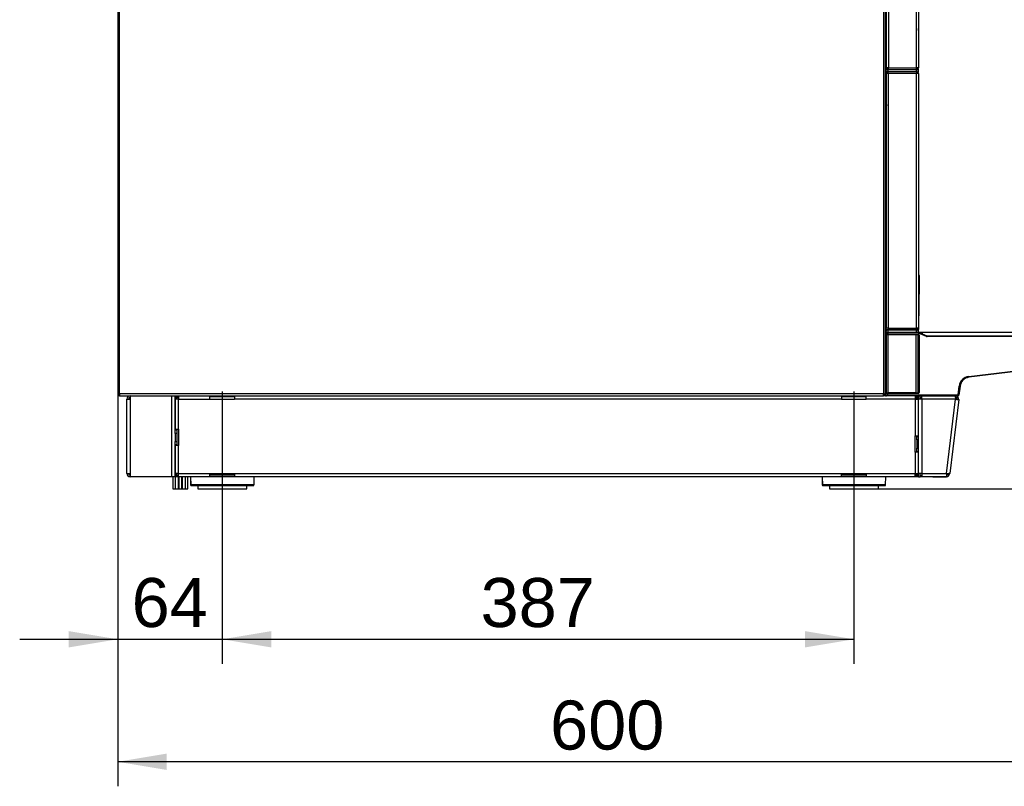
# Model space of a CAD drawing. Header units: millimetres. Extents: x 0 to 287, y 0 to 200.
# Tile 19 of 45: x 100 to 160, y 107 to 154. Entities that reach past the tile are written whole.
import ezdxf
from ezdxf.enums import TextEntityAlignment as Align
from ezdxf.lldxf.tags import DXFTag

# ---------------------------------------------------------------- set-up
doc = ezdxf.new("R2010")
doc.units = ezdxf.units.MM
doc.layers.add('134.126_BW4_CTM-', color=7, linetype='Continuous')
doc.layers.add('Standard', color=7, linetype='Continuous')
doc.styles.add('SEACAD_Arial', font='arial.ttf')
tags = doc.linetypes.add('CENTER2', pattern=[28.575, 19.05, -3.175, 3.175, -3.175]).pattern_tags.tags
tags[10:11] = [DXFTag(74, 4), DXFTag(75, 0), DXFTag(340, '0'), DXFTag(46, 0.0), DXFTag(50, 0.0), DXFTag(44, 0.0), DXFTag(45, 0.0)]
tags[8:9] = [DXFTag(74, 4), DXFTag(75, 0), DXFTag(340, '0'), DXFTag(46, 0.0), DXFTag(50, 0.0), DXFTag(44, 0.0), DXFTag(45, 0.0)]
tags[6:7] = [DXFTag(74, 4), DXFTag(75, 0), DXFTag(340, '0'), DXFTag(46, 0.0), DXFTag(50, 0.0), DXFTag(44, 0.0), DXFTag(45, 0.0)]
tags[4:5] = [DXFTag(74, 4), DXFTag(75, 0), DXFTag(340, '0'), DXFTag(46, 0.0), DXFTag(50, 0.0), DXFTag(44, 0.0), DXFTag(45, 0.0)]
doc.dimstyles.new('ISO', dxfattribs={"dimtxt": 3, "dimasz": 3, "dimexe": 1.5, "dimexo": 0, "dimgap": 0.75, "dimtad": 1, "dimlfac": 10, "dimtxsty": 'SEACAD_Arial', "dimblk1": '_SE_FILLED', "dimblk2": '_SE_FILLED', "dimsah": 1, "dimcen": 1.5, "dimazin": 0, "dimtfac": 0.7, "dimtdec": 3, "dimtmove": 0, "dimatfit": 3, "dimfxl": 1, "dimarcsym": 0})

# ---------------------------------------------------------------- blocks, each defined once
blk = doc.blocks.new('SEANNOT_GROUP3')
at = {"layer": 'Standard', "color": 7, "linetype": 'CENTER2'}
blk.add_line((112.323, 131.12), (112.323, 123.402), dxfattribs=at)
blk = doc.blocks.new('SEANNOT_GROUP4')
at = {"layer": 'Standard', "color": 7, "linetype": 'CENTER2'}
blk.add_line((150.993, 131.12), (150.993, 123.402), dxfattribs=at)
blk = doc.blocks.new('SE3')
at = {"layer": '134.126_BW4_CTM-', "color": 7, "linetype": 'Continuous'}
for p, q in [((152.798, 173.333), (152.798, 130.973)), ((152.918, 130.973), (152.918, 173.333)), ((152.988, 150.921), (152.988, 173.335)), ((153.106, 173.335), (153.106, 150.921)), ((154.82, 150.921), (154.82, 173.335)), ((154.938, 173.335), (154.938, 150.921)), ((105.918, 156.733), (105.918, 130.973)), ((106.038, 130.973), (106.038, 156.733)), ((152.918, 153.753), (152.988, 153.799)), ((152.968, 150.203), (152.968, 153.786)), ((154.971, 153.074), (154.938, 153.342)), ((154.938, 153.07), (154.971, 153.074)), ((152.978, 150.603), (152.978, 150.703)), ((152.978, 150.703), (153.028, 150.703)), ((153.106, 150.921), (152.988, 150.921)), ((152.988, 150.903), (153.038, 150.903)), ((152.988, 150.803), (152.988, 150.903)), ((153.038, 150.803), (152.988, 150.803)), ((153.098, 150.703), (153.028, 150.703)), ((153.028, 150.703), (153.028, 150.603)), ((153.038, 150.903), (153.038, 150.803)), ((153.038, 150.903), (153.106, 150.903)), ((153.038, 150.803), (153.106, 150.803)), ((153.073, 150.921), (153.073, 150.903)), ((153.073, 150.803), (153.073, 150.703)), ((153.098, 150.583), (153.098, 150.703)), ((153.098, 150.703), (154.808, 150.703)), ((153.106, 150.803), (153.106, 150.921)), ((153.106, 150.921), (154.82, 150.921)), ((154.813, 150.803), (153.106, 150.803)), ((154.818, 150.703), (154.808, 150.703)), ((154.813, 150.703), (154.813, 150.803)), ((154.813, 150.803), (154.82, 150.803)), ((154.818, 150.703), (154.818, 150.703)), ((154.818, 150.703), (154.818, 150.583)), ((154.82, 150.921), (154.82, 150.803)), ((154.938, 150.921), (154.82, 150.921)), ((154.827, 150.803), (154.827, 150.904)), ((154.918, 150.855), (154.918, 150.649)), ((152.918, 150.203), (152.978, 150.203)), ((152.978, 150.105), (152.918, 150.105)), ((153.028, 150.603), (152.978, 150.603)), ((152.978, 135.023), (152.978, 150.583)), ((153.098, 150.583), (152.978, 150.583)), ((153.098, 150.603), (153.028, 150.603)), ((153.073, 150.603), (153.073, 150.583)), ((154.818, 150.583), (153.098, 150.583)), ((153.098, 150.583), (153.098, 135.003)), ((154.818, 135.003), (154.818, 150.583)), ((154.938, 150.583), (154.818, 150.583)), ((154.938, 150.583), (154.938, 135.023)), ((152.978, 149.953), (152.918, 149.953)), ((152.978, 148.682), (152.918, 148.111)), ((152.968, 147.728), (152.968, 148.586)), ((152.918, 147.728), (152.928, 147.728)), ((152.978, 147.728), (152.928, 147.728)), ((152.928, 147.728), (152.928, 140.478)), ((152.928, 140.478), (152.918, 140.478)), ((152.928, 140.478), (152.978, 140.478)), ((152.918, 139.223), (152.978, 139.223)), ((152.918, 138.823), (152.978, 138.823)), ((152.978, 138.426), (152.918, 138.426)), ((154.987, 138.222), (154.98, 137.733)), ((154.938, 137.733), (154.98, 137.733)), ((154.98, 137.733), (154.946, 135.072)), ((154.938, 135.072), (154.946, 135.072)), ((154.946, 135.072), (154.945, 135.023)), ((152.91, 135.023), (152.96, 135.023)), ((153.012, 134.873), (152.912, 134.873)), ((152.918, 134.753), (153.001, 134.753)), ((152.955, 134.724), (152.918, 134.724)), ((152.978, 134.551), (152.918, 134.551)), ((152.924, 134.518), (152.923, 132.353)), ((152.925, 134.518), (152.924, 134.518)), ((152.925, 131.096), (152.925, 134.518)), ((152.95, 134.709), (152.936, 134.59)), ((152.936, 134.59), (152.937, 134.592)), ((152.938, 134.592), (152.943, 134.618)), ((152.943, 134.618), (152.954, 134.709)), ((152.954, 134.709), (152.95, 134.709)), ((153.075, 134.703), (152.954, 134.709)), ((152.955, 134.549), (152.955, 134.519)), ((152.955, 134.549), (152.978, 134.549)), ((152.978, 134.519), (152.955, 134.519)), ((152.955, 134.519), (152.955, 131.096)), ((152.962, 134.922), (152.96, 135.023)), ((152.96, 135.023), (153.08, 135.023)), ((152.967, 134.558), (152.966, 134.556)), ((152.978, 134.556), (152.966, 134.556)), ((152.973, 134.584), (152.967, 134.559)), ((152.967, 134.559), (152.978, 134.559)), ((152.978, 134.558), (152.967, 134.558)), ((152.968, 134.753), (152.968, 134.873)), ((152.978, 131.039), (152.978, 134.577)), ((153.001, 134.753), (153.004, 134.753)), ((153.004, 134.753), (153.075, 134.753)), ((153.082, 134.873), (153.012, 134.873)), ((153.075, 134.703), (153.065, 134.628)), ((153.065, 134.628), (153.065, 134.598)), ((153.065, 134.628), (154.928, 134.628)), ((154.928, 134.598), (153.065, 134.598)), ((153.073, 134.873), (153.073, 134.753)), ((153.075, 134.703), (153.075, 134.753)), ((153.075, 134.753), (154.889, 134.753)), ((154.889, 134.703), (153.075, 134.703)), ((153.081, 135.003), (153.082, 134.922)), ((153.082, 134.922), (154.824, 134.922)), ((153.082, 134.873), (153.082, 134.922)), ((154.824, 134.873), (153.082, 134.873)), ((153.098, 135.003), (154.818, 135.003)), ((154.808, 134.581), (153.098, 134.581)), ((153.098, 131.035), (153.098, 134.581)), ((154.681, 134.587), (153.186, 134.587)), ((153.186, 134.587), (153.186, 134.581)), ((154.681, 134.581), (154.681, 134.587)), ((154.808, 131.035), (154.808, 134.581)), ((154.813, 134.753), (154.813, 134.873)), ((154.818, 135.003), (154.938, 135.003)), ((154.824, 134.922), (154.825, 135.003)), ((154.824, 134.873), (154.824, 134.922)), ((154.894, 134.873), (154.824, 134.873)), ((154.825, 135.023), (154.945, 135.023)), ((154.889, 134.703), (154.889, 134.753)), ((154.908, 134.699), (154.926, 134.746)), ((155.428, 134.489), (154.908, 134.699)), ((154.918, 134.879), (154.918, 134.749)), ((154.926, 134.746), (155.447, 134.535)), ((154.926, 134.578), (154.928, 134.598)), ((154.928, 134.628), (154.928, 134.598)), ((154.928, 131.039), (154.928, 134.577)), ((154.953, 134.528), (154.938, 134.512)), ((154.938, 134.512), (154.938, 134.487)), ((154.945, 135.023), (154.944, 134.922)), ((154.958, 134.567), (154.954, 134.53)), ((154.958, 131.048), (154.958, 134.567)), ((154.958, 134.567), (154.988, 134.567)), ((155.183, 134.732), (154.961, 134.732)), ((154.988, 134.567), (154.988, 131.048)), ((155.183, 134.642), (155.183, 134.732)), ((165.533, 134.732), (155.183, 134.732)), ((155.428, 134.489), (155.447, 134.535)), ((155.485, 134.528), (165.339, 134.528)), ((155.485, 134.478), (155.485, 134.528)), ((165.339, 134.478), (155.485, 134.478)), ((154.945, 134.344), (154.928, 134.344)), ((154.945, 134.302), (154.928, 134.302)), ((154.944, 134.242), (154.928, 134.21)), ((154.937, 134.417), (154.944, 134.404)), ((154.945, 134.344), (154.945, 134.302)), ((154.928, 133.001), (154.944, 132.969)), ((154.928, 132.909), (154.945, 132.909)), ((154.928, 132.867), (154.945, 132.867)), ((154.944, 132.807), (154.928, 132.775)), ((154.945, 132.909), (154.945, 132.867)), ((158.025, 132.035), (165.787, 132.988)), ((165.794, 132.939), (158.031, 131.986)), ((154.928, 132.554), (154.93, 132.55)), ((154.934, 132.399), (154.939, 131.543)), ((158.031, 131.986), (158.025, 132.035)), ((152.924, 130.996), (152.918, 131.899)), ((152.918, 131.778), (152.923, 130.996)), ((152.918, 131.641), (152.923, 130.903)), ((154.945, 131.474), (154.928, 131.474)), ((154.945, 131.432), (154.928, 131.432)), ((154.939, 131.543), (154.944, 131.534)), ((154.945, 131.474), (154.945, 131.432)), ((157.374, 130.903), (157.441, 131.452)), ((157.491, 131.446), (157.424, 130.898)), ((157.491, 131.446), (157.441, 131.452)), ((105.918, 130.973), (106.038, 130.973)), ((106.028, 130.853), (106.028, 130.956)), ((152.798, 130.973), (106.038, 130.973)), ((106.038, 130.973), (106.038, 130.853)), ((106.048, 130.853), (106.038, 130.853)), ((106.048, 130.853), (152.798, 130.853)), ((106.681, 130.803), (106.681, 130.853)), ((109.241, 125.903), (109.241, 130.853)), ((109.441, 130.853), (109.441, 128.753)), ((109.541, 130.853), (109.541, 130.803)), ((109.551, 130.753), (109.551, 130.853)), ((109.601, 130.853), (109.601, 130.753)), ((109.641, 130.853), (109.641, 130.653)), ((111.568, 130.653), (111.568, 130.852)), ((113.068, 130.852), (113.068, 130.653)), ((150.238, 130.852), (150.238, 130.653)), ((151.738, 130.653), (151.738, 130.852)), ((152.798, 130.853), (152.798, 130.973)), ((152.798, 130.973), (152.918, 130.973)), ((152.798, 130.955), (152.818, 130.955)), ((152.918, 130.953), (152.798, 130.953)), ((152.918, 130.853), (152.798, 130.853)), ((152.818, 130.955), (152.818, 130.973)), ((152.818, 130.955), (152.918, 130.955)), ((152.918, 130.982), (152.922, 130.982)), ((152.918, 130.973), (152.918, 130.955)), ((152.918, 130.953), (152.922, 130.953)), ((152.918, 130.953), (152.918, 130.853)), ((152.918, 130.853), (152.974, 130.853)), ((152.923, 130.996), (152.924, 130.996)), ((152.923, 130.903), (152.926, 130.903)), ((152.955, 131.096), (152.925, 131.096)), ((152.925, 130.93), (152.926, 130.928)), ((152.926, 130.93), (152.925, 130.93)), ((152.927, 131.035), (152.926, 131.036)), ((152.927, 130.928), (152.926, 130.93)), ((152.926, 130.903), (152.926, 130.928)), ((152.927, 130.927), (152.927, 131.035)), ((152.927, 130.927), (152.927, 130.928)), ((152.927, 130.927), (152.933, 130.927)), ((152.932, 130.915), (152.936, 130.907)), ((152.932, 130.915), (152.932, 130.903)), ((152.932, 130.915), (152.932, 130.903)), ((152.932, 130.903), (152.936, 130.903)), ((152.934, 131.028), (152.933, 131.03)), ((152.933, 131.03), (152.933, 130.916)), ((152.933, 130.915), (152.933, 130.916)), ((152.937, 130.907), (152.933, 130.915)), ((152.937, 131.002), (152.934, 131.027)), ((152.936, 130.903), (152.936, 130.907)), ((152.937, 130.907), (152.937, 131.002)), ((152.955, 131.096), (152.978, 131.096)), ((152.978, 131.066), (152.956, 131.066)), ((152.956, 131.066), (152.957, 131.065)), ((152.957, 131.065), (152.978, 131.065)), ((152.978, 131.06), (152.963, 131.06)), ((152.963, 131.06), (152.964, 131.058)), ((152.964, 131.058), (152.978, 131.058)), ((152.964, 131.057), (152.967, 131.031)), ((152.978, 131.057), (152.964, 131.057)), ((152.976, 130.853), (152.974, 130.853)), ((152.976, 130.853), (152.976, 130.853)), ((152.982, 130.853), (152.976, 130.853)), ((152.986, 130.853), (152.982, 130.853)), ((153.056, 130.853), (152.986, 130.853)), ((153.056, 130.903), (153.056, 130.901)), ((153.056, 130.903), (153.057, 130.903)), ((153.056, 130.853), (153.056, 130.901)), ((153.056, 130.901), (157.374, 130.901)), ((157.374, 130.853), (153.056, 130.853)), ((153.057, 130.988), (153.057, 131.017)), ((153.057, 131.017), (154.928, 131.017)), ((153.057, 130.988), (153.057, 130.903)), ((154.928, 130.988), (153.057, 130.988)), ((153.057, 130.903), (157.374, 130.903)), ((154.808, 131.035), (153.098, 131.035)), ((153.186, 131.035), (153.186, 131.029)), ((154.681, 131.029), (153.186, 131.029)), ((154.681, 131.029), (154.681, 131.035)), ((154.741, 130.853), (154.741, 130.653)), ((154.781, 130.753), (154.781, 130.853)), ((154.831, 130.853), (154.831, 130.753)), ((154.841, 130.803), (154.841, 130.853)), ((154.928, 131.017), (154.926, 131.038)), ((154.928, 131.066), (154.928, 131.061)), ((154.928, 130.988), (154.928, 131.017)), ((154.944, 131.372), (154.94, 131.365)), ((154.94, 131.365), (154.942, 131.099)), ((154.941, 130.853), (154.941, 130.853)), ((154.941, 130.853), (155.041, 130.853)), ((154.941, 130.653), (154.941, 130.853)), ((154.942, 131.099), (154.953, 131.088)), ((154.954, 131.086), (154.958, 131.048)), ((154.988, 131.048), (154.958, 131.048)), ((155.041, 130.653), (155.041, 130.853)), ((155.051, 130.853), (155.141, 130.853)), ((155.051, 130.753), (155.051, 130.853)), ((155.141, 130.853), (157.212, 130.853)), ((155.141, 130.653), (155.141, 130.853)), ((157.213, 130.853), (157.212, 130.853)), ((157.212, 130.853), (157.212, 130.653)), ((157.213, 130.753), (157.213, 130.853)), ((157.374, 130.901), (157.374, 130.903)), ((157.374, 130.853), (157.374, 130.901)), ((157.424, 130.898), (157.424, 130.897)), ((106.481, 126.103), (106.481, 130.653)), ((106.481, 130.653), (106.681, 130.653)), ((106.681, 130.803), (106.681, 130.653)), ((106.681, 130.653), (106.681, 126.103)), ((109.441, 130.653), (109.441, 130.803)), ((109.541, 130.803), (109.441, 130.803)), ((109.641, 130.653), (109.441, 130.653)), ((109.441, 128.803), (109.441, 130.653)), ((109.541, 130.653), (109.541, 130.803)), ((109.551, 130.753), (109.541, 130.753)), ((109.601, 130.753), (109.551, 130.753)), ((109.601, 130.753), (109.641, 130.753)), ((109.641, 130.653), (111.568, 130.653)), ((109.641, 128.803), (109.641, 130.653)), ((111.568, 130.802), (113.068, 130.802)), ((111.568, 130.653), (113.068, 130.653)), ((150.238, 130.653), (113.068, 130.653)), ((150.238, 130.802), (151.738, 130.802)), ((150.238, 130.653), (151.738, 130.653)), ((154.741, 130.653), (151.738, 130.653)), ((154.781, 130.753), (154.741, 130.753)), ((154.741, 130.653), (154.741, 128.403)), ((154.741, 130.653), (154.941, 130.653)), ((154.831, 130.753), (154.781, 130.753)), ((154.841, 130.803), (154.841, 130.653)), ((154.941, 130.803), (154.841, 130.803)), ((154.941, 126.103), (154.941, 130.653)), ((155.141, 130.653), (154.941, 130.653)), ((155.051, 130.753), (155.141, 130.753)), ((155.141, 130.653), (155.141, 126.103)), ((157.212, 130.653), (155.141, 130.653)), ((156.655, 126.103), (157.212, 130.64)), ((157.412, 130.628), (156.855, 126.091)), ((157.213, 130.753), (157.212, 130.753)), ((157.212, 130.653), (157.212, 130.64)), ((157.284, 130.644), (157.354, 130.635)), ((157.288, 130.719), (157.363, 130.785)), ((157.354, 130.635), (157.412, 130.628)), ((109.441, 128.803), (109.641, 128.803)), ((109.441, 128.753), (109.441, 128.803)), ((109.541, 128.753), (109.441, 128.753)), ((109.441, 128.553), (109.441, 128.753)), ((109.441, 128.553), (109.441, 128.053)), ((109.541, 128.553), (109.441, 128.553)), ((109.541, 128.753), (109.541, 128.803)), ((109.541, 128.753), (109.541, 128.553)), ((109.541, 128.553), (109.541, 128.053)), ((109.641, 128.803), (109.641, 127.803)), ((154.741, 128.403), (154.941, 128.403)), ((154.741, 127.403), (154.741, 128.403)), ((154.841, 128.403), (154.841, 128.353)), ((109.441, 127.853), (109.441, 128.053)), ((109.441, 128.053), (109.541, 128.053)), ((109.441, 127.803), (109.441, 127.853)), ((109.541, 127.853), (109.441, 127.853)), ((109.441, 127.853), (109.441, 125.903)), ((109.441, 126.103), (109.441, 127.803)), ((109.641, 127.803), (109.441, 127.803)), ((109.541, 128.053), (109.541, 127.853)), ((109.541, 127.803), (109.541, 127.853)), ((109.641, 126.103), (109.641, 127.803)), ((154.841, 128.353), (154.941, 128.353)), ((154.841, 128.153), (154.841, 128.353)), ((154.841, 128.153), (154.841, 127.653)), ((154.941, 128.153), (154.841, 128.153)), ((154.741, 127.403), (154.741, 126.103)), ((154.941, 127.403), (154.741, 127.403)), ((154.841, 127.653), (154.941, 127.653)), ((154.841, 127.453), (154.841, 127.653)), ((154.841, 127.453), (154.841, 127.403)), ((154.841, 127.453), (154.941, 127.453)), ((106.481, 126.103), (106.681, 126.103)), ((106.681, 126.103), (106.681, 125.953)), ((109.641, 126.103), (109.441, 126.103)), ((109.441, 125.953), (109.441, 126.103)), ((109.541, 125.953), (109.541, 126.103)), ((109.551, 126.003), (109.601, 126.003)), ((109.551, 125.903), (109.551, 126.003)), ((109.641, 126.003), (109.601, 126.003)), ((109.601, 126.003), (109.601, 125.903)), ((109.641, 126.103), (111.568, 126.103)), ((109.641, 125.903), (109.641, 126.103)), ((111.568, 126.103), (113.068, 126.103)), ((111.568, 125.903), (111.568, 126.103)), ((113.068, 126.003), (111.568, 126.003)), ((113.068, 126.103), (150.238, 126.103)), ((113.068, 126.103), (113.068, 125.903)), ((150.238, 126.103), (151.738, 126.103)), ((150.238, 125.903), (150.238, 126.103)), ((151.738, 126.003), (150.238, 126.003)), ((151.738, 126.103), (151.738, 125.903)), ((151.738, 126.103), (154.741, 126.103)), ((154.741, 125.903), (154.741, 126.103)), ((154.741, 126.103), (154.941, 126.103)), ((154.781, 126.003), (154.741, 126.003)), ((154.781, 126.003), (154.831, 126.003)), ((154.781, 125.903), (154.781, 126.003)), ((154.831, 126.003), (154.831, 125.903)), ((154.841, 126.103), (154.841, 125.953)), ((154.941, 125.903), (154.941, 126.103)), ((155.141, 126.103), (154.941, 126.103)), ((155.041, 125.903), (155.041, 126.103)), ((155.051, 125.903), (155.051, 126.003)), ((155.051, 126.003), (155.141, 126.003)), ((155.141, 126.103), (156.655, 126.103)), ((155.141, 126.103), (155.141, 125.903)), ((156.655, 126.103), (156.655, 125.903)), ((156.721, 126.028), (156.787, 125.953)), ((156.855, 126.091), (156.797, 126.098)), ((156.853, 126.078), (156.855, 126.091)), ((106.681, 125.903), (106.681, 125.953)), ((106.731, 125.903), (106.681, 125.903)), ((109.241, 125.903), (106.731, 125.903)), ((109.441, 125.903), (109.241, 125.903)), ((109.298, 125.903), (109.298, 125.153)), ((109.433, 125.903), (109.433, 125.153)), ((109.441, 125.953), (109.541, 125.953)), ((109.541, 125.903), (109.441, 125.903)), ((109.551, 125.953), (109.541, 125.953)), ((109.541, 125.953), (109.541, 125.903)), ((109.601, 125.903), (109.551, 125.903)), ((109.601, 125.903), (109.641, 125.903)), ((109.633, 125.153), (109.633, 125.903)), ((111.568, 125.903), (109.641, 125.903)), ((109.651, 125.903), (109.651, 125.153)), ((109.851, 125.153), (109.851, 125.903)), ((109.869, 125.903), (109.869, 125.153)), ((110.069, 125.153), (110.069, 125.903)), ((110.204, 125.153), (110.204, 125.903)), ((110.374, 125.903), (110.383, 125.402)), ((110.383, 125.402), (110.393, 125.402)), ((110.384, 125.903), (110.393, 125.402)), ((114.263, 125.402), (110.393, 125.402)), ((113.068, 125.903), (111.568, 125.903)), ((150.238, 125.903), (113.068, 125.903)), ((114.263, 125.402), (114.272, 125.903)), ((149.044, 125.903), (149.053, 125.402)), ((149.053, 125.402), (149.063, 125.402)), ((149.054, 125.903), (149.063, 125.402)), ((152.933, 125.402), (149.063, 125.402)), ((151.738, 125.903), (150.238, 125.903)), ((154.741, 125.903), (151.738, 125.903)), ((152.933, 125.402), (152.942, 125.903)), ((154.781, 125.903), (154.741, 125.903)), ((154.831, 125.903), (154.781, 125.903)), ((154.841, 125.903), (154.841, 125.953)), ((154.841, 125.953), (154.941, 125.953)), ((154.941, 125.903), (154.841, 125.903)), ((154.941, 125.903), (155.041, 125.903)), ((155.141, 125.903), (155.051, 125.903)), ((156.655, 125.903), (155.141, 125.903)), ((155.751, 125.903), (155.751, 125.903)), ((155.822, 125.903), (155.751, 125.903)), ((155.822, 125.903), (156.655, 125.903)), ((155.822, 125.903), (155.822, 125.903)), ((156.655, 125.903), (156.655, 125.903)), ((109.298, 125.153), (109.433, 125.153)), ((109.433, 125.153), (109.633, 125.153)), ((109.651, 125.153), (109.851, 125.153)), ((109.869, 125.153), (110.069, 125.153)), ((110.069, 125.153), (110.204, 125.153)), ((110.443, 125.353), (110.433, 125.353)), ((110.443, 125.353), (114.213, 125.353)), ((110.818, 125.353), (110.818, 125.153)), ((110.828, 125.153), (110.818, 125.153)), ((110.828, 125.353), (110.828, 125.153)), ((110.828, 125.153), (113.828, 125.153)), ((113.828, 125.153), (113.828, 125.353)), ((149.113, 125.353), (149.103, 125.353)), ((149.113, 125.353), (152.883, 125.353)), ((149.488, 125.353), (149.488, 125.153)), ((149.498, 125.153), (149.488, 125.153)), ((149.498, 125.353), (149.498, 125.153)), ((149.498, 125.153), (152.498, 125.153)), ((152.498, 125.153), (152.498, 125.353))]:
    blk.add_line(p, q, dxfattribs=at)
for centre, radius, start, end in [((154.808, 150.583), 0.12, 85.21981, 90), ((154.813, 150.921), 0.118, 270, 273.43547), ((154.818, 150.583), 0.12, 0, 90), ((154.82, 150.921), 0.018, 270, 293.13115), ((154.82, 150.921), 0.118, 270, 273.43547), ((154.82, 150.921), 0.118, 273.43547, 0), ((154.82, 150.921), 0.018, 293.13115, 0), ((154.818, 150.583), 0.02, 0, 90), ((153.324, 78.208), 71.701, 90.27433, 90.32272), ((153.017, 148.573), 0.05, 140.98903, 174), ((154.937, 138.223), 0.05, 359.25, 90), ((152.93, 135.313), 0.392, 267.34776, 274.65285), ((152.895, 134.518), 0.03, 0.01745, 39.23873), ((152.894, 134.518), 0.03, 0.01745, 36.46284), ((153, 134.703), 0.0504, 89.78134, 154.79138), ((153.022, 136.641), 1.72, 268.0016, 271.9984), ((153.012, 134.923), 0.05, 181, 211.04016), ((153.01, 134.919), 0.0453, 176.06115, 249.4453), ((153.012, 134.923), 0.05, 248.20323, 270), ((154.88, 136.79), 1.868, 268.26422, 271.94411), ((154.889, 134.653), 0.1, 68, 90), ((154.889, 134.653), 0.05, 68, 90), ((154.894, 134.923), 0.05, 270, 291.84036), ((154.896, 134.919), 0.0453, 290.61708, 4.17488), ((154.923, 134.528), 0.03, 0.01745, 80.85347), ((154.908, 134.512), 0.03, 0.01745, 47.3286), ((154.899, 134.92), 0.0445, 325.84107, 338.77845), ((154.894, 134.923), 0.05, 329.07991, 359.25), ((155.485, 134.628), 0.15, 248, 270), ((155.485, 134.628), 0.1, 248, 270), ((131.963, 132.325), 20.96, 358.83379, 0.07687), ((158.106, 131.37), 0.67, 97, 173), ((158.106, 131.37), 0.62, 97, 173), ((106.038, 130.973), 0.12, 180, 265.21981), ((106.038, 130.973), 0.02, 180, 240), ((106.038, 130.973), 0.02, 240, 270), ((106.038, 130.973), 0.12, 265.21981, 270), ((106.048, 130.973), 0.12, 265.21981, 270), ((106.681, 130.653), 0.2, 90, 180), ((106.731, 130.803), 0.05, 90, 180), ((152.956, 131.036), 0.03, 90.01745, 179.98255), ((152.964, 131.028), 0.03, 90.01745, 179.98255), ((154.741, 130.653), 0.2, 60, 63.25632), ((154.912, 131.099), 0.03, 302.39455, 359.98255), ((154.923, 131.088), 0.03, 279.14653, 359.98255), ((155.418, 130.703), 0.15, 85.97192, 90), ((157.213, 130.653), 0.2, 41.50005, 89.99995), ((157.374, 130.901), 0.00175, 83.00425, 90), ((157.374, 130.903), 0.05, 270, 353), ((106.681, 130.653), 0.1, 90, 180), ((154.741, 130.653), 0.1, 0, 90), ((157.18, 131.822), 1.182, 271.53912, 275.02247), ((157.434, 135.393), 4.758, 267.32713, 269.03708), ((157.213, 130.653), 0.1, 41.5, 90), ((157.213, 130.653), 0.1, 353, 41.5), ((157.213, 130.653), 0.2, 353, 41.5), ((106.681, 126.103), 0.2, 180, 270), ((106.681, 126.103), 0.1, 180, 270), ((154.741, 126.103), 0.1, 270, 0), ((156.877, 130.856), 4.758, 267.32713, 269.03708), ((156.654, 126.104), 0.101, 270.18587, 311.31413), ((156.655, 126.103), 0.1, 311.5, 353), ((156.655, 126.103), 0.2, 311.5, 353), ((106.731, 125.953), 0.05, 180, 270), ((110.433, 125.403), 0.05, 181, 270), ((110.443, 125.403), 0.05, 181, 270), ((114.213, 125.403), 0.05, 270, 359), ((149.103, 125.403), 0.05, 181, 270), ((149.113, 125.403), 0.05, 181, 270), ((152.883, 125.403), 0.05, 270, 359), ((154.741, 126.103), 0.2, 296.74368, 300), ((156.655, 126.103), 0.2, 270.00004, 311.49999)]:
    blk.add_arc(centre, radius, start, end, dxfattribs=at)
for centre, major_axis, ratio, start_param, end_param in [((153.027, 148.672), (-0.0497, 0.0052), 0.008679, 6.148547, 6.283185), ((152.955, 134.548), (-0.06, 0), 0.017455, 4.712389, 5.371852), ((152.894, 134.518), (0.03, 0), 0.034899, 0.017464, 0.636757), ((152.955, 134.518), (-0.03, 0), 0.03491, 4.712389, 6.265732), ((152.966, 134.586), (0.0142, 0.0265), 0.998898, 1.939682, 3.632356), ((152.967, 134.588), (-0.0212, 0.0212), 0.999695, 0.663369, 2.356042), ((152.967, 134.589), (-0.0293, 0.0064), 0.987107, 0.09508, 1.784134), ((152.946, 134.662), (-0.0086, -0.07), 0.015084, 0.019306, 0.158932), ((152.973, 134.614), (-0.0293, 0.0064), 0.987107, 0.09508, 1.784134), ((153.064, 134.614), (-0.12, 0.003), 0.11866, 4.701304, 6.256904), ((153, 134.703), (-0.039, -0.0314), 0.999451, 5.17059, 5.482996), ((153.004, 134.703), (0, 0.05), 0.999883, 0, 1.448633), ((152.976, 134.658), (-0.0086, -0.1), 0.01064, 0.018368, 0.157994), ((153.064, 134.584), (0.0907, 0.0003), 0.157144, 1.551007, 3.106607), ((153.098, 134.577), (-0.12, 0), 0.031711, 4.712389, 6.283185), ((153.186, 134.571), (-0.1, 0), 0.158384, 4.712389, 5.58165), ((154.681, 134.571), (0.1, 0), 0.158384, 0.701535, 1.570796), ((154.808, 134.577), (-0.12, 0), 0.031711, 3.141593, 4.712389), ((154.928, 134.567), (-0.0067, -0.0604), 0.987542, 1.681934, 3.25), ((154.928, 134.567), (-0.0034, -0.0309), 0.963679, 1.681934, 3.25), ((154.924, 134.53), (0.0298, -0.0033), 0.987542, 0.111137, 1.530467), ((154.925, 134.529), (0.0028, 0.0451), 0.054129, -1.090828, -0.961525), ((154.908, 134.512), (-0.03, 0), 0.035033, 3.159057, 3.967952), ((154.908, 134.487), (-0.03, 0), 0.035033, 3.159057, 3.967259), ((154.934, 134.495), (0, -0.23), 0.017455, 1.221253, 1.535756), ((154.953, 134.658), (0, -0.13), 0.017455, 0.017453, 0.15708), ((154.907, 134.417), (-0.03, 0.0002), 0.342462, 3.160169, 3.958446), ((154.907, 134.417), (0.0268, 0.0134), 0.999239, 5.005417, 5.819355), ((154.914, 134.404), (0.0268, 0.0134), 0.999239, 4.742745, 5.819355), ((154.914, 134.242), (0.0268, -0.0134), 0.999239, 0.46383, 1.540441), ((154.944, 134.344), (0, 0.06), 0.017455, 4.712389, 6.248279), ((154.944, 134.302), (0, -0.06), 0.017455, 0.034907, 1.570796), ((154.914, 132.969), (0.0268, 0.0134), 0.999239, 4.742745, 5.819355), ((154.914, 132.807), (-0.0268, 0.0134), 0.999239, 3.605423, 4.682033), ((154.944, 132.909), (0, 0.06), 0.017455, 4.712389, 6.248279), ((154.944, 132.867), (0, -0.06), 0.017455, 0.034907, 1.570796), ((152.893, 132.353), (-0.03, 0), 0.034899, 3.159057, 3.700184), ((154.9, 132.55), (-0.0268, -0.0135), 0.999247, 2.304722, 2.675136), ((154.904, 132.399), (-0.03, -0.0002), 0.342014, 2.514076, 3.123019), ((154.93, 132.32), (0, 0.23), 0.017449, 5.061741, 6.248518), ((154.909, 131.543), (0.0268, 0.0134), 0.999239, 4.930257, 5.819355), ((154.909, 131.543), (-0.03, -0.0002), 0.342014, 2.249604, 3.123019), ((154.914, 131.534), (0.0268, 0.0134), 0.999239, 4.742745, 5.819355), ((154.944, 131.474), (0, 0.06), 0.017455, 4.712389, 6.248279), ((154.944, 131.432), (0, -0.06), 0.017455, 0.034907, 1.570796), ((152.925, 131.03), (0, -0.1), 0.017455, 5.061455, 6.248279), ((152.973, 130.903), (0, -0.05), 0.999848, 4.712389, 6.283185), ((152.926, 131.03), (0, -0.1), 0.017455, 5.061455, 6.248279), ((152.926, 131.096), (0, -0.06), 0.017455, 4.712389, 6.265732), ((152.956, 130.928), (-0.03, 0), 0.034899, 0.017443, 0.276364), ((152.956, 130.903), (0.03, 0), 0.035033, 3.159057, 3.811765), ((152.976, 130.903), (0.0331, 0.0375), 0.999753, 2.294242, 3.865038), ((152.957, 131.035), (0.0292, 0.0069), 0.999316, 1.33812, 2.908611), ((152.962, 130.915), (0.03, 0), 0.034985, 2.900157, 3.159078), ((152.982, 130.903), (-0.0331, 0.0375), 0.999753, 0.847351, 2.418147), ((152.963, 131.03), (0.0142, -0.0265), 0.998898, 2.650829, 4.221321), ((152.964, 131.027), (-0.0298, -0.0033), 0.987542, 4.603982, 6.172048), ((152.934, 130.958), (0, 0.07), 0.017455, -0.15708, -0.017453), ((153.056, 130.907), (-0.12, 0), 0.034899, 0.017443, 1.570796), ((152.986, 130.903), (0, -0.05), 0.999848, 4.712389, 6.283185), ((153.056, 130.903), (-0.12, 0), 0.014597, 0.017459, 1.570813), ((152.967, 131.002), (-0.0298, -0.0033), 0.987542, 4.603982, 6.172048), ((153.057, 131.002), (0.12, 0), 0.118788, 3.159046, 4.712389), ((153.057, 130.907), (-0.12, 0), 0.034921, 0.017453, 1.570793), ((152.956, 131.096), (0, -0.03), 0.03491, 4.712389, 6.265732), ((152.964, 130.958), (0, 0.1), 0.012219, -0.15708, -0.017453), ((153.057, 131.032), (-0.09, 0), 0.158384, 0.017453, 1.570796), ((153.098, 131.039), (0.12, 0), 0.031711, 3.141593, 4.712389), ((153.186, 131.045), (-0.1, 0), 0.158384, 0.701535, 1.570796), ((154.681, 131.045), (0.1, 0), 0.158384, 4.712389, 5.58165), ((154.808, 131.039), (0.12, 0), 0.031711, 4.712389, 6.283185), ((154.914, 131.372), (0.0268, -0.0134), 0.999239, 0.46383, 1.540441), ((154.91, 131.365), (-0.0268, 0.0134), 0.999239, 3.605423, 4.542259), ((154.91, 131.365), (-0.03, -0.0002), 0.342014, 2.201876, 3.123019), ((154.912, 131.099), (-0.03, -0.0002), 0.342014, 2.133748, 3.123019), ((154.924, 131.086), (-0.0298, -0.0033), 0.987542, 1.611126, 3.030455), ((154.928, 131.049), (-0.0034, 0.0309), 0.963679, 3.033185, 4.601252), ((154.928, 131.049), (-0.0067, 0.0604), 0.987542, 3.033185, 4.601252), ((154.953, 130.958), (0, 0.13), 0.017455, -0.15708, -0.017453), ((157.374, 130.904), (0.0496, -0.0061), 0.017391, 4.716658, 6.283185), ((157.374, 130.903), (-0.0496, 0.0061), 0.034772, 1.575066, 3.141593)]:
    blk.add_ellipse(centre, major_axis=major_axis, ratio=ratio, start_param=start_param, end_param=end_param, dxfattribs=at)
blk = doc.blocks.new('DMBLK45')
at = {"layer": 'Standard', "linetype": 'Continuous'}
for points in [[(102.918, 115.449), (105.918, 115.949), (102.918, 116.449)], [(115.323, 115.449), (115.323, 116.449), (112.323, 115.949)]]:
    blk.add_hatch(color=7, dxfattribs=at).paths.add_polyline_path(points)
at = {"layer": 'Standard', "color": 7, "linetype": 'Continuous'}
for p, q in [((105.918, 130.973), (105.918, 114.449)), ((112.323, 123.402), (112.323, 114.449)), ((99.918, 115.949), (118.323, 115.949))]:
    blk.add_line(p, q, dxfattribs=at)
at = {"layer": 'Standard', "color": 7, "linetype": 'Continuous', "style": 'SEACAD_Arial'}
blk.add_text('64', height=3, dxfattribs=at).set_placement((106.773, 119.699), align=Align.TOP_LEFT)
blk = doc.blocks.new('_SE_FILLED')
at = {"color": 0}
blk.add_line((0, 0), (-1, 0), dxfattribs=at)
blk.add_solid([(0, 0), (-1, -0.1665), (-1, 0.1665), (0, 0)], dxfattribs=at)
blk = doc.blocks.new('DMBLK46')
at = {"layer": 'Standard', "linetype": 'Continuous'}
for points in [[(115.323, 115.449), (115.323, 116.449), (112.323, 115.949)], [(147.993, 115.449), (150.993, 115.949), (147.993, 116.449)]]:
    blk.add_hatch(color=7, dxfattribs=at).paths.add_polyline_path(points)
at = {"layer": 'Standard', "color": 7, "linetype": 'Continuous'}
for p, q in [((112.323, 123.402), (112.323, 114.449)), ((150.993, 123.402), (150.993, 114.449)), ((112.323, 115.949), (150.993, 115.949))]:
    blk.add_line(p, q, dxfattribs=at)
at = {"layer": 'Standard', "color": 7, "linetype": 'Continuous', "style": 'SEACAD_Arial'}
blk.add_text('387', height=3, dxfattribs=at).set_placement((128.136, 119.699), align=Align.TOP_LEFT)
blk = doc.blocks.new('DMBLK47')
at = {"layer": 'Standard', "linetype": 'Continuous'}
for points in [[(108.918, 107.949), (108.918, 108.949), (105.918, 108.449)], [(162.908, 107.949), (165.908, 108.449), (162.908, 108.949)]]:
    blk.add_hatch(color=7, dxfattribs=at).paths.add_polyline_path(points)
at = {"layer": 'Standard', "color": 7, "linetype": 'Continuous'}
for p, q in [((165.908, 134.337), (165.908, 106.949)), ((105.918, 130.973), (105.918, 106.949)), ((165.908, 108.449), (105.918, 108.449))]:
    blk.add_line(p, q, dxfattribs=at)
at = {"layer": 'Standard', "color": 7, "linetype": 'Continuous', "style": 'SEACAD_Arial'}
blk.add_text('600', height=3, dxfattribs=at).set_placement((132.391, 112.199), align=Align.TOP_LEFT)
blk = doc.blocks.new('DMBLK48')
at = {"layer": 'Standard', "linetype": 'Continuous'}
for points in [[(175.918, 137.732), (174.918, 137.732), (175.418, 134.732)], [(175.918, 122.153), (175.418, 125.153), (174.918, 122.153)]]:
    blk.add_hatch(color=7, dxfattribs=at).paths.add_polyline_path(points)
at = {"layer": 'Standard', "color": 7, "linetype": 'Continuous'}
for p, q in [((175.418, 119.153), (175.418, 140.732)), ((165.533, 134.732), (176.918, 134.732)), ((152.498, 125.153), (176.918, 125.153))]:
    blk.add_line(p, q, dxfattribs=at)
at = {"layer": 'Standard', "color": 7, "linetype": 'Continuous', "style": 'SEACAD_Arial'}
blk.add_text('96', height=3, rotation=90, dxfattribs=at).set_placement((171.668, 127.594), align=Align.TOP_LEFT)

msp = doc.modelspace()

# ---------------------------------------------------------------- block references
at = {"layer": 'Standard'}
for name in ['SE3', 'SEANNOT_GROUP3', 'SEANNOT_GROUP4']:
    msp.add_blockref(name, (0, 0), dxfattribs=at)

# ---------------------------------------------------------------- dimensions: what is measured, and where the dimension line sits
at = {"layer": 'Standard', "color": 7, "linetype": 'Continuous'}
dim = msp.add_linear_dim(base=(175.4183, 134.7317), p1=(152.498, 125.1529), p2=(165.5332, 134.7317), angle=90, text='\\A1;<>', dimstyle='ISO', override={"dimdec": 0}, dxfattribs=at)
dim.commit()
dim.dimension.update_dxf_attribs({"geometry": 'DMBLK48', "text_midpoint": (175.4183, 129.9423), "dimtype": 160})
for base, p1, p2, picture, middle in [((105.918, 108.4486), (165.9082, 134.3367), (105.918, 130.9729), 'DMBLK47', (135.9131, 108.4486)), ((112.323, 115.9486), (105.918, 130.9729), (112.323, 123.4021), 'DMBLK45', (109.1205, 115.9486)), ((150.993, 115.9486), (112.323, 131.1199), (150.993, 123.4021), 'DMBLK46', (131.658, 115.9486))]:
    dim = msp.add_linear_dim(base=base, p1=p1, p2=p2, text='\\A1;<>', dimstyle='ISO', override={"dimdec": 0}, dxfattribs=at)
    dim.commit()
    dim.dimension.update_dxf_attribs({"geometry": picture, "text_midpoint": middle, "dimtype": 160})

doc.saveas('drawing.dxf')
